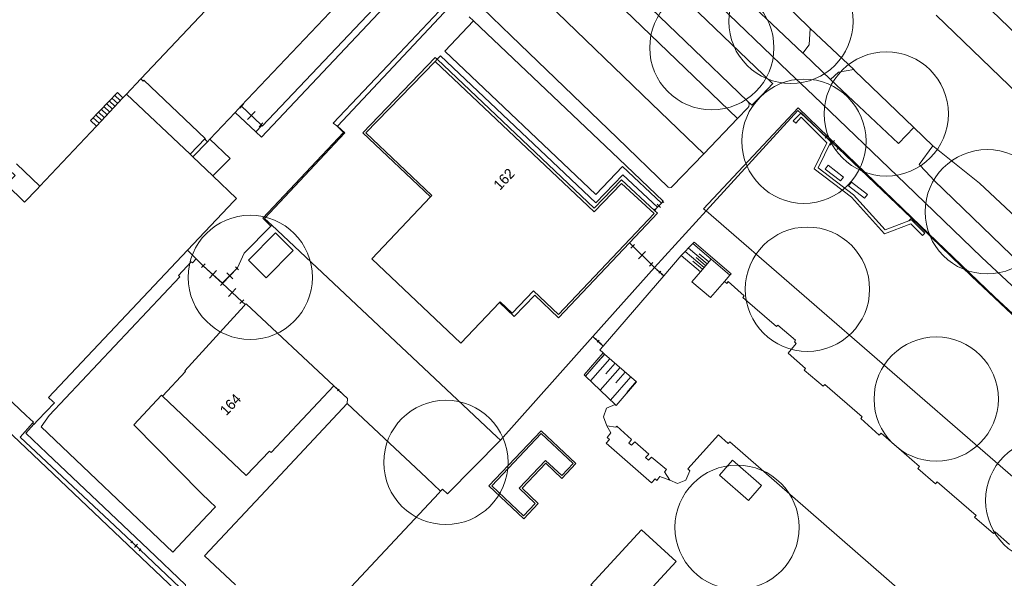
# Model space of a CAD drawing. Header units: metres. Extents: x 134994 to 136506, y 457393 to 459006.
# Tile 18 of 171: x 135200 to 135301, y 457731 to 457789. Entities that reach past the tile are written whole.
import ezdxf
from ezdxf.enums import TextEntityAlignment as Align

# ---------------------------------------------------------------- set-up
doc = ezdxf.new("R2010")
doc.units = ezdxf.units.M
for name, color, linetype, lineweight in [('B-WE-GR-BOOM-S', 250, 'Continuous', 13), ('B-WE-KG_BEBOUWING', 251, 'Continuous', 20), ('B-WE-KG_HUISNR', 251, 'Continuous', 5), ('B-WE-KG_ONDERGROND_REST', 251, 'Continuous', 5)]:
    doc.layers.add(name, color=color, linetype=linetype, lineweight=lineweight)
doc.styles.add('Styledgn000', font='dgn000.shx')

# ---------------------------------------------------------------- blocks, each defined once
blk = doc.blocks.new('SGR-BOOM_02')
blk.add_circle((0, 0), 6.4)

msp = doc.modelspace()

# ---------------------------------------------------------------- linework, layer by layer
at = {"layer": 'B-WE-KG_BEBOUWING', "flags": 128}
for points in [[(135219.52, 457790.38), (135212.27, 457782.71), (135212.5, 457782.49), (135212.58, 457782.57), (135218.89, 457776.57), (135218.94, 457776.51), (135218.89, 457776.45), (135219.12, 457776.23), (135219.38, 457776.51), (135221.98, 457779.26), (135222.61, 457779.92), (135234.34, 457792.34)], [(135249.21, 457759.68), (135245.22, 457755.49), (135236.07, 457764.19), (135242.09, 457770.55), (135235.15, 457777.14), (135242.59, 457784.91), (135242.79, 457784.73), (135258.97, 457769.38), (135261.79, 457772.33), (135265.17, 457769.17), (135265.49, 457768.88), (135262.59, 457765.81), (135255.3, 457758.11), (135252.84, 457760.43), (135250.73, 457758.23), (135249.21, 457759.68), (135249.29, 457759.76), (135250.52, 457758.58), (135252.72, 457760.89), (135255.29, 457758.44), (135265.14, 457768.84), (135261.77, 457771.94), (135258.97, 457769.02), (135242.57, 457784.5), (135235.45, 457777.16), (135242.25, 457770.7), (135242.09, 457770.55)], [(135189.37, 457758.55), (135200.47, 457748.05), (135201.2, 457747.36), (135201.11, 457747.27), (135201.24, 457747.15), (135201.26, 457747.13), (135201.67, 457747.55), (135203.37, 457749.35), (135203.22, 457749.5), (135203.2, 457749.47), (135202.76, 457749.89), (135217.07, 457765.06), (135221.86, 457770.13), (135222.11, 457770.4), (135219.68, 457772.72), (135217.64, 457774.67), (135217.34, 457774.96), (135210.79, 457781.15), (135212.27, 457782.71)], [(135210.79, 457781.15), (135210.43, 457780.76), (135207.69, 457777.85), (135201.87, 457771.66), (135199.45, 457773.95)], [(135201.87, 457771.66), (135201.58, 457771.36), (135200.3, 457770.03), (135198.42, 457771.83), (135199.31, 457772.76), (135198.78, 457773.27)], [(135292.29, 457728.43), (135272.92, 457745.32), (135272.75, 457745.15), (135271.77, 457746.04), (135268.62, 457742.54), (135268.83, 457742.33), (135268.4, 457741.37), (135267.54, 457741.04), (135266.75, 457741.4), (135266.19, 457742.24), (135266.4, 457742.47), (135264.86, 457743.77), (135264.54, 457743.44), (135264.25, 457743.72), (135264.59, 457744.05), (135263.14, 457745.34), (135262.81, 457744.98), (135262.52, 457745.21), (135262.8, 457745.57), (135261.3, 457746.94), (135261.18, 457746.83), (135260.26, 457746.98), (135259.93, 457747.92), (135260.23, 457748.81), (135261.11, 457749.19), (135261.22, 457749.09), (135263.32, 457751.51), (135260.04, 457754.37), (135259.89, 457754.5), (135259.55, 457754.79), (135259.89, 457755.2), (135266.12, 457762.43), (135267.92, 457764.52), (135269.9, 457762.83), (135269.03, 457761.81), (135270.95, 457760.18), (135272.39, 457761.86), (135272.63, 457761.65), (135272.77, 457761.83), (135274.4, 457760.38), (135274.26, 457760.19), (135277.74, 457757.2), (135277.89, 457757.34), (135279.71, 457755.79), (135279.6, 457755.62), (135279.77, 457755.45), (135278.94, 457754.46), (135280.74, 457752.87), (135280.6, 457752.72), (135282.54, 457751.07), (135282.73, 457751.25), (135286.55, 457747.9), (135286.42, 457747.72), (135288.32, 457746.01), (135288.52, 457746.24), (135292.48, 457742.8), (135292.3, 457742.57), (135294.12, 457741), (135294.3, 457741.21), (135298.3, 457737.74), (135298.14, 457737.56), (135300.08, 457735.88), (135300.25, 457736.05), (135301.74, 457734.75)]]:
    msp.add_lwpolyline(points, dxfattribs=at)
at = {"layer": 'B-WE-KG_BEBOUWING'}
msp.add_lwpolyline([(135217.64, 457774.67), (135219.12, 457776.23)], dxfattribs=at)
msp.add_lwpolyline([(135226.14, 457766.85), (135223.35, 457764.04), (135225.17, 457762.23), (135227.96, 457765.04)], close=True, dxfattribs=at)
at = {"layer": 'B-WE-KG_BEBOUWING', "flags": 128}
msp.add_lwpolyline([(135223.12, 457759.56), (135223.02, 457759.46), (135222.91, 457759.33), (135216.79, 457752.65), (135216.88, 457752.57), (135214.49, 457750.05), (135223.1, 457741.87), (135225.53, 457744.38), (135225.69, 457744.24), (135232.16, 457751.1)], close=True, dxfattribs=at)
at = {"layer": 'B-WE-KG_ONDERGROND_REST'}
for p, q in [((135279.01, 457783.4), (135261.76, 457800)), ((135304.11, 457785.68), (135298.99, 457790.61)), ((135246.52, 457788.68), (135246.07, 457789.1)), ((135294.2, 457789.28), (135302.63, 457781.12)), ((135285.69, 457783.66), (135281.21, 457787.9)), ((135268.35, 457786.6), (135274.77, 457780.42)), ((135280.55, 457785.29), (135280.47, 457785.37)), ((135242.79, 457784.73), (135242.57, 457784.5)), ((135283.3, 457782.66), (135280.55, 457785.29)), ((135281.55, 457780.99), (135279.01, 457783.4)), ((135285.77, 457783.58), (135285.69, 457783.66)), ((135291.88, 457777.69), (135285.77, 457783.58)), ((135277.26, 457782.31), (135277.36, 457782.22)), ((135209.85, 457781.32), (135210.45, 457780.74)), ((135209.02, 457780.45), (135209.62, 457779.87)), ((135209.29, 457780.74), (135209.9, 457780.16)), ((135209.57, 457781.03), (135210.17, 457780.45)), ((135207.91, 457779.29), (135208.52, 457778.71)), ((135208.19, 457779.58), (135208.79, 457779)), ((135208.46, 457779.87), (135209.07, 457779.29)), ((135208.74, 457780.16), (135209.35, 457779.58)), ((135221.98, 457779.26), (135224.11, 457777.27)), ((135222.46, 457779.69), (135222.84, 457780.09)), ((135222.65, 457779.89), (135224.65, 457777.98)), ((135223.27, 457778.54), (135224.03, 457779.34)), ((135207.08, 457778.42), (135207.69, 457777.85)), ((135207.36, 457778.71), (135207.96, 457778.14)), ((135207.64, 457779), (135208.24, 457778.42)), ((135280.24, 457779.19), (135281.97, 457777.56)), ((135224.46, 457777.78), (135224.84, 457778.18)), ((135232.45, 457777.86), (135233.15, 457777.18)), ((135281.97, 457777.56), (135282.88, 457776.72)), ((135293.83, 457775.82), (135291.88, 457777.69)), ((135218.89, 457776.57), (135217.34, 457774.96)), ((135233.15, 457777.18), (135224.82, 457768.36)), ((135282.76, 457776.6), (135282.99, 457776.84)), ((135282.88, 457776.72), (135284.08, 457775.57)), ((135282.88, 457776.72), (135284.08, 457775.57)), ((135291.69, 457768.42), (135283.08, 457776.72)), ((135283.25, 457775.9), (135283.71, 457776.38)), ((135283.96, 457775.45), (135284.19, 457775.69)), ((135291.63, 457768.36), (135284.08, 457775.57)), ((135293.84, 457775.81), (135293.83, 457775.82)), ((135266.12, 457769.97), (135265.96, 457770.13)), ((135266.06, 457770.12), (135266.05, 457770.06)), ((135265.29, 457769.13), (135265.13, 457769.29)), ((135265.49, 457769.49), (135265.17, 457769.17)), ((135265.18, 457763.29), (135270.49, 457769.11)), ((135265.21, 457769.21), (135266.04, 457770.05)), ((135265.79, 457769.46), (135265.46, 457769.8)), ((135265.91, 457769.92), (135265.49, 457769.49)), ((135266.05, 457770.06), (135265.91, 457769.92)), ((135224.82, 457768.36), (135225.65, 457767.55)), ((135291.63, 457768.36), (135291.36, 457768.08)), ((135291.69, 457768.42), (135291.63, 457768.36)), ((135262.59, 457765.81), (135265.18, 457763.29)), ((135262.75, 457765.29), (135263.12, 457765.66)), ((135262.94, 457765.48), (135264.83, 457763.62)), ((135267.92, 457764.52), (135269.14, 457765.74)), ((135270.6, 457763.67), (135268.69, 457765.29)), ((135269.14, 457765.74), (135271, 457764.14)), ((135217.96, 457764.19), (135217.58, 457763.76)), ((135263.51, 457764.17), (135264.26, 457764.93)), ((135270.28, 457763.29), (135268.34, 457764.94)), ((135270.44, 457763.48), (135269.45, 457764.32)), ((135270.76, 457763.86), (135269.77, 457764.7)), ((135269.9, 457762.83), (135271, 457764.14)), ((135271, 457764.14), (135272.93, 457762.48)), ((135218.52, 457763.27), (135218.88, 457763.66)), ((135218.7, 457763.46), (135220.67, 457761.64)), ((135218.7, 457763.46), (135220.67, 457761.66)), ((135222.19, 457763.2), (135220.65, 457761.66)), ((135222.03, 457763.36), (135222.34, 457763.05)), ((135258.84, 457756.18), (135265.18, 457763.29)), ((135264.65, 457763.43), (135265.02, 457763.81)), ((135265.18, 457763.29), (135266.12, 457762.43)), ((135265.41, 457762.98), (135265.5, 457763.09)), ((135265.45, 457763.03), (135265.99, 457762.55)), ((135270.11, 457763.1), (135269.12, 457763.94)), ((135219.33, 457762.17), (135220.05, 457762.96)), ((135221.11, 457762.74), (135221.73, 457762.12)), ((135265.63, 457762.69), (135265.82, 457762.9)), ((135265.94, 457762.5), (135266.04, 457762.61)), ((135272.39, 457761.86), (135272.93, 457762.48)), ((135220.48, 457761.44), (135220.86, 457761.84)), ((135220.49, 457761.46), (135220.85, 457761.86)), ((135220.5, 457761.81), (135220.81, 457761.5)), ((135220.67, 457761.64), (135222.67, 457759.77)), ((135220.67, 457761.64), (135222.67, 457759.77)), ((135221.3, 457760.31), (135222.05, 457761.11)), ((135222.48, 457759.57), (135222.86, 457759.97)), ((135222.67, 457759.77), (135223.02, 457759.46)), ((135258.84, 457756.18), (135249.33, 457745.51)), ((135259.89, 457755.2), (135258.84, 457756.18)), ((135259.06, 457755.88), (135259.16, 457755.99)), ((135259.11, 457755.93), (135259.63, 457755.45)), ((135259.27, 457755.59), (135259.47, 457755.79)), ((135259.58, 457755.39), (135259.68, 457755.5)), ((135258.07, 457752.1), (135260.04, 457754.37)), ((135260.05, 457754.35), (135259.08, 457753.25)), ((135260.58, 457753.89), (135258.59, 457751.6)), ((135261.63, 457752.98), (135259.59, 457750.64)), ((135261.12, 457753.42), (135260.16, 457752.32)), ((135258.07, 457752.1), (135261.11, 457749.19)), ((135262.73, 457752.03), (135260.65, 457749.63)), ((135262.16, 457752.52), (135261.2, 457751.41)), ((135233.06, 457750.24), (135232.16, 457751.1)), ((135232.43, 457750.93), (135232.35, 457750.84)), ((135232.84, 457750.45), (135232.39, 457750.88)), ((135263.29, 457751.53), (135262.33, 457750.42)), ((135232.7, 457750.76), (135232.53, 457750.58)), ((135232.88, 457750.5), (135232.8, 457750.41)), ((135233.55, 457749.78), (135233.06, 457750.24)), ((135233.52, 457749.28), (135233.55, 457749.78)), ((135241.69, 457741.62), (135233.52, 457749.28)), ((135202, 457746.86), (135202.82, 457748.05)), ((135243.15, 457740.26), (135243.34, 457740.46)), ((135211.25, 457734.94), (135211.42, 457735.11)), ((135211.34, 457735.03), (135212.19, 457734.21)), ((135211.34, 457735.03), (135212.19, 457734.21)), ((135211.6, 457734.45), (135211.93, 457734.79)), ((135212.11, 457734.12), (135212.27, 457734.3))]:
    msp.add_line(p, q, dxfattribs=at)
at = {"layer": 'B-WE-KG_ONDERGROND_REST', "flags": 128}
for points in [[(135185.47, 457695.27), (135215.86, 457727.34), (135215.79, 457730.1), (135197.64, 457747.31), (135159.8, 457783.18), (135142.09, 457800)], [(135224.11, 457777.27), (135224.71, 457776.71), (135239.62, 457792.56), (135246.67, 457800)], [(135224.78, 457777.85), (135245.78, 457800)], [(135252.78, 457800), (135252.2, 457799.39), (135257.65, 457794.11), (135268.34, 457783.81), (135273.74, 457778.63)], [(135254.45, 457800), (135257.8, 457796.75), (135268.35, 457786.6)], [(135277.26, 457782.31), (135258.82, 457800)], [(135281.21, 457787.9), (135275.09, 457793.91), (135268.67, 457800)], [(135280.47, 457785.37), (135278.52, 457787.19), (135270.55, 457794.74), (135266.22, 457798.86)], [(135270.24, 457774.99), (135264.86, 457780.16), (135254.18, 457790.46), (135250.57, 457793.95)], [(135244.53, 457790.64), (135232.54, 457777.85), (135233.28, 457777.16), (135225.01, 457768.34)], [(135244.16, 457790.97), (135238.31, 457784.74), (135232.09, 457778.16), (135232.45, 457777.86)], [(135266.58, 457771.55), (135261.32, 457776.63), (135250.42, 457787.13), (135247.44, 457790.04)], [(135265.91, 457769.92), (135261.88, 457773.68), (135259.13, 457770.8), (135243.57, 457785.56), (135246.52, 457788.68)], [(135266.06, 457770.12), (135261.5, 457774.48), (135246.52, 457788.68)], [(135281.21, 457787.9), (135281.1, 457786.21), (135280.47, 457785.37)], [(135265.49, 457769.49), (135261.9, 457772.83), (135259.13, 457769.93), (135243.14, 457785.1), (135242.79, 457784.73)], [(135283.3, 457782.66), (135284.13, 457783.41), (135285.69, 457783.66)], [(135291.88, 457777.69), (135290.32, 457776.04), (135283.3, 457782.66)], [(135210.43, 457780.76), (135209.85, 457781.32), (135207.08, 457778.42), (135207.69, 457777.85)], [(135277.36, 457782.22), (135276.25, 457781.07), (135275.21, 457779.99), (135274.77, 457780.42)], [(135274.77, 457780.42), (135274.89, 457780.25), (135274.92, 457780.06), (135274.89, 457779.86), (135274.79, 457779.72)], [(135281.55, 457780.99), (135291.07, 457771.85), (135298.87, 457764.34), (135304.57, 457759.02), (135308.39, 457755.51), (135312.1, 457752.12), (135316.72, 457747.98), (135318.03, 457746.84)], [(135222.61, 457779.92), (135224.65, 457777.98)], [(135270.49, 457769.11), (135270.23, 457769.33), (135279.98, 457779.72), (135283.08, 457776.72)], [(135270.49, 457769.11), (135279.94, 457779.47), (135280.24, 457779.19)], [(135274.79, 457779.72), (135273.74, 457778.63)], [(135273.74, 457778.63), (135270.24, 457774.99)], [(135280.24, 457779.19), (135279.47, 457778.39), (135279.72, 457778.15), (135280.29, 457778.75), (135282.93, 457776.14), (135281.61, 457773.45), (135285.45, 457770.52), (135288.85, 457766.76), (135291.57, 457767.79), (135292.79, 457766.58), (135293.03, 457766.82), (135291.66, 457768.19), (135291.36, 457768.08)], [(135281.97, 457777.56), (135280.28, 457779.23), (135280.24, 457779.19)], [(135224.11, 457777.27), (135224.72, 457777.91)], [(135224.65, 457777.98), (135224.72, 457777.91)], [(135224.72, 457777.91), (135224.78, 457777.85)], [(135291.36, 457768.08), (135288.95, 457767.16), (135285.67, 457770.78), (135282.04, 457773.55), (135283.34, 457776.21), (135281.97, 457777.56)], [(135219.38, 457776.51), (135221.46, 457774.51), (135219.68, 457772.72)], [(135293.83, 457775.82), (135292.43, 457773.9), (135293.13, 457773.18), (135293.97, 457772.26), (135305.89, 457760.76), (135307.16, 457759.62), (135311.34, 457755.81), (135314.74, 457752.74), (135318.98, 457749.08)], [(135319.73, 457751.58), (135317.12, 457753.91), (135312.6, 457758.92), (135298.66, 457771.98), (135293.84, 457775.81)], [(135270.24, 457774.99), (135267, 457771.64)], [(135284.35, 457772.2), (135282.76, 457773.42), (135283.06, 457773.82), (135284.65, 457772.6), (135284.35, 457772.2)], [(135267, 457771.64), (135266.88, 457771.53), (135266.73, 457771.5), (135266.58, 457771.55)], [(135286.8, 457770.42), (135285.17, 457771.7), (135285.48, 457772.09), (135287.11, 457770.81), (135286.8, 457770.42)], [(135316.62, 457745.17), (135308.82, 457735.88), (135270.49, 457769.11)], [(135225.01, 457768.34), (135225.75, 457767.65)], [(135291.63, 457768.36), (135292.57, 457767.46), (135297.84, 457762.39), (135303.16, 457757.37), (135308.55, 457752.42), (135313.98, 457747.52), (135316.59, 457745.21)], [(135316.83, 457745.41), (135304.87, 457755.93), (135300.18, 457760.27), (135291.69, 457768.42)], [(135225.65, 457767.55), (135222.92, 457764.76), (135222.23, 457763.25), (135222.19, 457763.2)], [(135225.75, 457767.65), (135225.65, 457767.55)], [(135225.75, 457767.65), (135248.93, 457745.86), (135249.33, 457745.51)], [(135217.07, 457765.06), (135217.96, 457764.19)], [(135272.93, 457762.48), (135273.06, 457762.63), (135269.27, 457765.89), (135269.14, 457765.74)], [(135217.96, 457764.19), (135218.7, 457763.46)], [(135202.82, 457748.05), (135216.3, 457762.32), (135216.15, 457762.46), (135217.46, 457763.87), (135217.58, 457763.76)], [(135222.19, 457763.2), (135220.67, 457761.64)], [(135259.89, 457754.5), (135257.92, 457752.23), (135258.07, 457752.1)], [(135218.49, 457740.03), (135211.56, 457747.09), (135214.4, 457750.15), (135214.49, 457750.05)], [(135233.52, 457749.28), (135225.66, 457740.88)], [(135211.34, 457735.03), (135209.03, 457737.21), (135199.84, 457745.81), (135201.11, 457747.27)], [(135201.24, 457747.15), (135200.41, 457746.24), (135202.57, 457744.18), (135213.06, 457734.23), (135216.87, 457730.62), (135216.88, 457730.23)], [(135219.96, 457738.65), (135219.15, 457737.79), (135215.57, 457733.98), (135202, 457746.86)], [(135266.75, 457741.4), (135265.73, 457741.76), (135265.4, 457741.36), (135265.23, 457741.51), (135264.86, 457741.11), (135260.21, 457745.2), (135260.55, 457745.58), (135260.31, 457745.79), (135260.69, 457746.27), (135260.26, 457746.98)], [(135248.12, 457740.8), (135251.7, 457737.41), (135253.19, 457738.99), (135251.53, 457740.56), (135253.97, 457743.14), (135255.63, 457741.57), (135257.08, 457743.1), (135253.5, 457746.48), (135248.12, 457740.8)], [(135248.41, 457740.8), (135251.69, 457737.7), (135252.9, 457738.98), (135251.25, 457740.55), (135253.96, 457743.42), (135255.62, 457741.85), (135256.8, 457743.1), (135253.51, 457746.2), (135248.41, 457740.8)], [(135249.33, 457745.51), (135243.85, 457739.97), (135243.34, 457740.46)], [(135271.87, 457741.9), (135273.21, 457743.44), (135276.2, 457740.83), (135274.86, 457739.3), (135271.87, 457741.9)], [(135225.66, 457740.88), (135218.83, 457733.6), (135222.02, 457730.62)], [(135243.15, 457740.26), (135241.69, 457741.62)], [(135218.49, 457740.03), (135219.38, 457739.19), (135219.96, 457738.65)], [(135231.33, 457727.63), (135231.41, 457727.72), (135242.97, 457740.06), (135243.15, 457740.26)], [(135258.63, 457730.59), (135262.2, 457727.34), (135267.39, 457733.02), (135263.83, 457736.28), (135258.63, 457730.59)], [(135216.28, 457730.32), (135212.19, 457734.21)]]:
    msp.add_lwpolyline(points, dxfattribs=at)

# ---------------------------------------------------------------- block references
at = {"layer": 'B-WE-GR-BOOM-S'}
for p in [(135279.23, 457788.63), (135271.08, 457785.92), (135289.05, 457779.1), (135280.57, 457776.29), (135299.45, 457769.03), (135223.54, 457762.27), (135280.93, 457761.05), (135294.19, 457749.74), (135243.69, 457743.21), (135305.68, 457739.3), (135273.68, 457736.53)]:
    msp.add_blockref('SGR-BOOM_02', p, dxfattribs=at)

# ---------------------------------------------------------------- texts
at = {"layer": 'B-WE-KG_HUISNR', "style": 'Styledgn000'}
for s, rotation, p in [('162', 46.6514, (135250.48, 457773.24)), ('164', 46.4562, (135222.31, 457750.03))]:
    msp.add_text(s, height=1.054, rotation=rotation, dxfattribs=at).set_placement(p, align=Align.MIDDLE_RIGHT)

doc.saveas('drawing.dxf')
